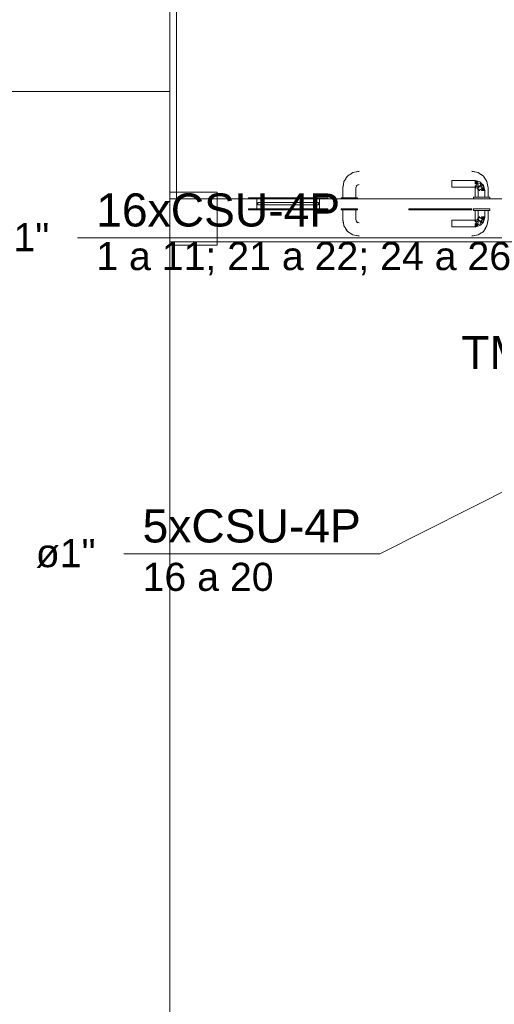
# Model space of a CAD drawing. Header units: millimetres. Extents: x 4476663 to 4477054, y -30323851 to -30323414.
# Tile 250 of 256: x 4476948.49 to 4476951.36, y -30323511.36 to -30323505.41. Entities that reach past the tile are written whole.
import ezdxf

# ---------------------------------------------------------------- set-up
doc = ezdxf.new("R2010")
doc.units = ezdxf.units.MM
doc.linetypes.add('NULL', pattern=[0])
for name, color, linetype, lineweight in [('CE-Textos fios', 7, 'Continuous', 9), ('IFC-Parede padrão-Contorno', 44, 'Continuous', 5), ('IFC-Porta-Contorno', 142, 'Continuous', 5), ('Textos', 7, 'Continuous', 9)]:
    doc.layers.add(name, color=color, linetype=linetype, lineweight=lineweight)
doc.styles.add('ARIAL', font='arial.ttf')

msp = doc.modelspace()

# ---------------------------------------------------------------- linework, layer by layer
at = {"layer": 'CE-Textos fios'}
for p, q in [((4476948.8412, -30323506.7304), (4476951.5777, -30323506.7304)), ((4476952.16, -30323507.8892), (4476950.6698, -30323508.639)), ((4476949.1213, -30323508.639), (4476950.6698, -30323508.639))]:
    msp.add_line(p, q, dxfattribs=at)
at = {"layer": 'IFC-Parede padrão-Contorno', "color": 8, "lineweight": 5}
for p, q in [((4476949.4407, -30323506.4941), (4476949.4407, -30323501.9041)), ((4476949.4007, -30323506.4941), (4476949.4007, -30323504.8613)), ((4476949.4002, -30323505.847), (4476949.4002, -30323505.4002)), ((4476948.4002, -30323505.847), (4476949.0456, -30323505.847)), ((4476948.7548, -30323505.847), (4476949.4002, -30323505.847)), ((4476949.4002, -30323518.807), (4476949.4002, -30323505.847)), ((4476949.4002, -30323506.4541), (4476949.4916, -30323506.4541)), ((4476949.4002, -30323506.4941), (4476949.6571, -30323506.4941)), ((4476949.4916, -30323506.4541), (4476949.6857, -30323506.4541)), ((4476949.5082, -30323506.4941), (4476949.6857, -30323506.4941)), ((4476949.6857, -30323506.4581), (4476949.6857, -30323506.4541)), ((4476949.6857, -30323506.4941), (4476949.6857, -30323506.4581)), ((4476949.6857, -30323506.4941), (4476949.8757, -30323506.4941)), ((4476949.6857, -30323506.7541), (4476949.6857, -30323506.4941)), ((4476949.6857, -30323506.7281), (4476949.6857, -30323506.4941)), ((4476950.3557, -30323506.4941), (4476950.4357, -30323506.4941)), ((4476950.5357, -30323506.4941), (4476951.2357, -30323506.4941)), ((4476951.3357, -30323506.4941), (4476951.4857, -30323506.4941)), ((4476949.6857, -30323506.7541), (4476949.6857, -30323506.7281)), ((4476949.4002, -30323506.7541), (4476949.5082, -30323506.7541)), ((4476949.4007, -30323506.769), (4476949.4007, -30323506.7541)), ((4476949.4007, -30323506.7741), (4476949.4007, -30323506.769)), ((4476949.4007, -30323506.7741), (4476949.6572, -30323506.7741)), ((4476949.4728, -30323506.7541), (4476949.6857, -30323506.7541)), ((4476949.6572, -30323506.7741), (4476949.6857, -30323506.7741)), ((4476949.6857, -30323506.7541), (4476951.4857, -30323506.7541)), ((4476949.6857, -30323506.7561), (4476949.6857, -30323506.7541)), ((4476949.6857, -30323506.7741), (4476949.6857, -30323506.7561))]:
    msp.add_line(p, q, dxfattribs=at)
at = {"layer": 'IFC-Porta-Contorno', "color": 8, "lineweight": 5}
for p, q in [((4476950.5074, -30323506.3357), (4476950.527, -30323506.3317)), ((4476950.5262, -30323506.3319), (4476950.5457, -30323506.3281)), ((4476950.5262, -30323506.3319), (4476950.5285, -30323506.3315)), ((4476950.527, -30323506.3317), (4476950.528, -30323506.3316)), ((4476950.5285, -30323506.3315), (4476950.5457, -30323506.3294)), ((4476951.2257, -30323506.3281), (4476951.2452, -30323506.3319)), ((4476951.2257, -30323506.3294), (4476951.2428, -30323506.3315)), ((4476951.2428, -30323506.3315), (4476951.2452, -30323506.3319)), ((4476951.2452, -30323506.3319), (4476951.2639, -30323506.3357)), ((4476950.4496, -30323506.4086), (4476950.4533, -30323506.3898)), ((4476950.4533, -30323506.3898), (4476950.4641, -30323506.3736)), ((4476950.4621, -30323506.3766), (4476950.465, -30323506.3705)), ((4476950.4641, -30323506.3736), (4476950.4688, -30323506.3657)), ((4476950.465, -30323506.3705), (4476950.475, -30323506.3573)), ((4476950.4688, -30323506.3657), (4476950.475, -30323506.3573)), ((4476950.475, -30323506.3573), (4476950.4844, -30323506.3503)), ((4476950.4844, -30323506.3503), (4476950.4971, -30323506.3426)), ((4476950.4912, -30323506.3465), (4476950.5074, -30323506.3357)), ((4476951.1057, -30323506.3841), (4476951.2457, -30323506.3841)), ((4476951.1057, -30323506.3847), (4476951.1057, -30323506.3841)), ((4476951.1057, -30323506.3867), (4476951.1057, -30323506.3847)), ((4476951.1057, -30323506.3899), (4476951.1057, -30323506.3867)), ((4476951.1057, -30323506.3941), (4476951.1057, -30323506.3899)), ((4476951.1057, -30323506.3989), (4476951.1057, -30323506.3941)), ((4476951.2457, -30323506.3841), (4476951.2499, -30323506.3852)), ((4476951.2457, -30323506.3941), (4476951.2542, -30323506.3863)), ((4476951.2457, -30323506.3899), (4476951.2457, -30323506.3867)), ((4476951.2457, -30323506.3941), (4476951.2627, -30323506.3886)), ((4476951.2457, -30323506.4041), (4476951.2627, -30323506.3886)), ((4476951.2457, -30323506.3941), (4476951.2457, -30323506.3899)), ((4476951.2457, -30323506.3989), (4476951.2457, -30323506.3941)), ((4476951.2499, -30323506.3852), (4476951.2542, -30323506.3863)), ((4476951.2542, -30323506.3863), (4476951.2627, -30323506.3886)), ((4476951.2627, -30323506.3886), (4476951.2757, -30323506.3921)), ((4476951.2639, -30323506.3357), (4476951.2802, -30323506.3465)), ((4476951.2757, -30323506.3921), (4476951.2867, -30323506.4031)), ((4476951.2757, -30323506.3921), (4476951.2812, -30323506.3976)), ((4476951.2772, -30323506.3445), (4476951.2832, -30323506.3474)), ((4476951.2802, -30323506.3465), (4476951.288, -30323506.3512)), ((4476951.2832, -30323506.3474), (4476951.2964, -30323506.3573)), ((4476951.288, -30323506.3512), (4476951.2964, -30323506.3573)), ((4476951.2964, -30323506.3573), (4476951.3034, -30323506.3668)), ((4476951.3034, -30323506.3668), (4476951.3112, -30323506.3795)), ((4476951.3072, -30323506.3736), (4476951.3181, -30323506.3898)), ((4476951.3181, -30323506.3898), (4476951.322, -30323506.4094)), ((4476950.4457, -30323506.4281), (4476950.4496, -30323506.4086)), ((4476950.4457, -30323506.4881), (4476950.4457, -30323506.4281)), ((4476950.447, -30323506.4281), (4476950.4491, -30323506.4109)), ((4476950.4491, -30323506.4109), (4476950.4496, -30323506.4086)), ((4476950.5257, -30323506.4281), (4476950.5315, -30323506.414)), ((4476950.5257, -30323506.4881), (4476950.5257, -30323506.4281)), ((4476950.5276, -30323506.4176), (4476950.5363, -30323506.4096)), ((4476950.5316, -30323506.4139), (4476950.5457, -30323506.4081)), ((4476951.1057, -30323506.4041), (4476951.1057, -30323506.3989)), ((4476951.1057, -30323506.4092), (4476951.1057, -30323506.4041)), ((4476951.1057, -30323506.4141), (4476951.1057, -30323506.4092)), ((4476951.1057, -30323506.4182), (4476951.1057, -30323506.4141)), ((4476951.1057, -30323506.4214), (4476951.1057, -30323506.4182)), ((4476951.1057, -30323506.4234), (4476951.1057, -30323506.4214)), ((4476951.1057, -30323506.4241), (4476951.1057, -30323506.4234)), ((4476951.1057, -30323506.4241), (4476951.2457, -30323506.4241)), ((4476951.244, -30323506.4241), (4476951.2457, -30323506.4281)), ((4476951.2457, -30323506.4214), (4476951.2623, -30323506.3974)), ((4476951.2457, -30323506.4041), (4476951.2623, -30323506.3974)), ((4476951.2457, -30323506.4041), (4476951.2457, -30323506.3989)), ((4476951.2457, -30323506.4182), (4476951.2457, -30323506.4141)), ((4476951.2457, -30323506.4214), (4476951.2643, -30323506.415)), ((4476951.2457, -30323506.4241), (4476951.2643, -30323506.415)), ((4476951.2457, -30323506.4214), (4476951.2457, -30323506.4182)), ((4476951.2457, -30323506.4241), (4476951.2527, -30323506.427)), ((4476951.2457, -30323506.4841), (4476951.2457, -30323506.4281)), ((4476951.2527, -30323506.427), (4476951.2598, -30323506.4299)), ((4476951.2598, -30323506.4299), (4476951.2643, -30323506.415)), ((4476951.2598, -30323506.4299), (4476951.2627, -30323506.437)), ((4476951.2623, -30323506.3974), (4476951.2643, -30323506.415)), ((4476951.2623, -30323506.3974), (4476951.2765, -30323506.4021)), ((4476951.2627, -30323506.437), (4476951.2657, -30323506.4441)), ((4476951.2643, -30323506.415), (4476951.2676, -30323506.4259)), ((4476951.2657, -30323506.4441), (4476951.2695, -30323506.4344)), ((4476951.2657, -30323506.4841), (4476951.2657, -30323506.4441)), ((4476951.2676, -30323506.4259), (4476951.2809, -30323506.41)), ((4476951.2676, -30323506.4259), (4476951.2695, -30323506.4344)), ((4476951.2695, -30323506.4344), (4476951.2715, -30323506.4441)), ((4476951.2715, -30323506.4441), (4476951.2923, -30323506.4274)), ((4476951.2715, -30323506.4441), (4476951.2757, -30323506.4441)), ((4476951.2765, -30323506.4021), (4476951.2809, -30323506.41)), ((4476951.2808, -30323506.423), (4476951.2921, -30323506.4086)), ((4476951.2808, -30323506.423), (4476951.2809, -30323506.41)), ((4476951.2808, -30323506.423), (4476951.2923, -30323506.4274)), ((4476951.2809, -30323506.41), (4476951.2921, -30323506.4086)), ((4476951.2812, -30323506.3976), (4476951.2867, -30323506.4031)), ((4476951.2857, -30323506.4441), (4476951.3011, -30323506.4271)), ((4476951.2857, -30323506.4441), (4476951.2923, -30323506.4274)), ((4476951.2857, -30323506.4441), (4476951.2908, -30323506.4441)), ((4476951.2867, -30323506.4031), (4476951.2921, -30323506.4086)), ((4476951.2908, -30323506.4441), (4476951.2957, -30323506.4441)), ((4476951.2921, -30323506.4086), (4476951.2976, -30323506.4141)), ((4476951.2923, -30323506.4274), (4476951.2976, -30323506.4141)), ((4476951.2957, -30323506.4441), (4476951.3011, -30323506.4271)), ((4476951.2957, -30323506.4441), (4476951.3034, -30323506.4356)), ((4476951.2957, -30323506.4441), (4476951.2998, -30323506.4441)), ((4476951.2976, -30323506.4141), (4476951.3011, -30323506.4271)), ((4476951.2998, -30323506.4441), (4476951.303, -30323506.4441)), ((4476951.3011, -30323506.4271), (4476951.3034, -30323506.4356)), ((4476951.3034, -30323506.4356), (4476951.3045, -30323506.4398)), ((4476951.3045, -30323506.4398), (4476951.3057, -30323506.4441)), ((4476951.3057, -30323506.4841), (4476951.3057, -30323506.4441)), ((4476951.3218, -30323506.4086), (4476951.3257, -30323506.4281)), ((4476951.3218, -30323506.4086), (4476951.3222, -30323506.4109)), ((4476951.322, -30323506.4094), (4476951.3222, -30323506.4104)), ((4476951.3222, -30323506.4109), (4476951.3243, -30323506.4281)), ((4476951.3257, -30323506.4841), (4476951.3257, -30323506.4281)), ((4476949.8757, -30323506.4881), (4476950.3557, -30323506.4881)), ((4476949.8757, -30323506.4941), (4476949.8757, -30323506.4881)), ((4476949.8757, -30323506.4941), (4476950.3557, -30323506.4941)), ((4476949.9257, -30323506.5541), (4476949.9257, -30323506.4941)), ((4476950.3057, -30323506.5541), (4476950.3057, -30323506.4941)), ((4476950.3557, -30323506.4941), (4476950.3557, -30323506.4881)), ((4476950.4357, -30323506.4941), (4476950.4357, -30323506.4881)), ((4476950.4357, -30323506.4881), (4476950.4374, -30323506.4881)), ((4476950.4357, -30323506.4941), (4476950.4374, -30323506.4941)), ((4476950.4374, -30323506.4881), (4476950.4424, -30323506.4881)), ((4476950.4374, -30323506.4941), (4476950.4424, -30323506.4941)), ((4476950.4424, -30323506.4881), (4476950.4503, -30323506.4881)), ((4476950.4424, -30323506.4941), (4476950.4503, -30323506.4941)), ((4476950.447, -30323506.4881), (4476950.451, -30323506.4881)), ((4476950.4503, -30323506.4881), (4476950.4607, -30323506.4881)), ((4476950.4503, -30323506.4941), (4476950.4607, -30323506.4941)), ((4476950.4574, -30323506.4881), (4476950.4657, -30323506.4881)), ((4476950.4607, -30323506.4881), (4476950.4727, -30323506.4881)), ((4476950.4607, -30323506.4941), (4476950.4727, -30323506.4941)), ((4476950.4657, -30323506.4881), (4476950.4753, -30323506.4881)), ((4476950.4727, -30323506.4881), (4476950.4857, -30323506.4881)), ((4476950.4727, -30323506.4941), (4476950.4857, -30323506.4941)), ((4476950.4857, -30323506.4881), (4476950.4986, -30323506.4881)), ((4476950.4857, -30323506.4941), (4476950.4986, -30323506.4941)), ((4476950.496, -30323506.4881), (4476950.5057, -30323506.4881)), ((4476950.4986, -30323506.4881), (4476950.5107, -30323506.4881)), ((4476950.4986, -30323506.4941), (4476950.5107, -30323506.4941)), ((4476950.5057, -30323506.4881), (4476950.514, -30323506.4881)), ((4476950.5107, -30323506.4881), (4476950.521, -30323506.4881)), ((4476950.5107, -30323506.4941), (4476950.521, -30323506.4941)), ((4476950.5203, -30323506.4881), (4476950.5243, -30323506.4881)), ((4476950.521, -30323506.4881), (4476950.529, -30323506.4881)), ((4476950.521, -30323506.4941), (4476950.529, -30323506.4941)), ((4476950.529, -30323506.4881), (4476950.534, -30323506.4881)), ((4476950.529, -30323506.4941), (4476950.534, -30323506.4941)), ((4476950.534, -30323506.4881), (4476950.5357, -30323506.4881)), ((4476950.534, -30323506.4941), (4476950.5357, -30323506.4941)), ((4476950.5357, -30323506.4941), (4476950.5357, -30323506.4881)), ((4476951.2357, -30323506.4941), (4476951.2357, -30323506.4841)), ((4476951.2357, -30323506.4841), (4476951.2374, -30323506.4841)), ((4476951.2357, -30323506.4941), (4476951.2374, -30323506.4941)), ((4476951.2374, -30323506.4841), (4476951.2424, -30323506.4841)), ((4476951.2374, -30323506.4941), (4476951.2424, -30323506.4941)), ((4476951.2424, -30323506.4841), (4476951.2503, -30323506.4841)), ((4476951.2424, -30323506.4941), (4476951.2503, -30323506.4941)), ((4476951.2503, -30323506.4841), (4476951.2607, -30323506.4841)), ((4476951.2503, -30323506.4941), (4476951.2607, -30323506.4941)), ((4476951.2607, -30323506.4841), (4476951.2727, -30323506.4841)), ((4476951.2607, -30323506.4941), (4476951.2727, -30323506.4941)), ((4476951.2715, -30323506.4841), (4476951.2757, -30323506.4841)), ((4476951.2727, -30323506.4841), (4476951.2857, -30323506.4841)), ((4476951.2727, -30323506.4941), (4476951.2857, -30323506.4941)), ((4476951.2857, -30323506.4841), (4476951.2986, -30323506.4841)), ((4476951.2857, -30323506.4941), (4476951.2986, -30323506.4941)), ((4476951.2957, -30323506.4841), (4476951.2998, -30323506.4841)), ((4476951.2986, -30323506.4841), (4476951.3107, -30323506.4841)), ((4476951.2986, -30323506.4941), (4476951.3107, -30323506.4941)), ((4476951.3107, -30323506.4841), (4476951.321, -30323506.4841)), ((4476951.3107, -30323506.4941), (4476951.321, -30323506.4941)), ((4476951.321, -30323506.4841), (4476951.329, -30323506.4841)), ((4476951.321, -30323506.4941), (4476951.329, -30323506.4941)), ((4476951.329, -30323506.4841), (4476951.334, -30323506.4841)), ((4476951.329, -30323506.4941), (4476951.334, -30323506.4941)), ((4476951.334, -30323506.4841), (4476951.3357, -30323506.4841)), ((4476951.334, -30323506.4941), (4476951.3357, -30323506.4941)), ((4476951.3357, -30323506.4941), (4476951.3357, -30323506.4841)), ((4476949.8757, -30323506.5541), (4476950.3557, -30323506.5541)), ((4476949.8757, -30323506.5601), (4476949.8757, -30323506.5541)), ((4476949.8757, -30323506.5601), (4476950.3557, -30323506.5601)), ((4476949.9317, -30323506.531), (4476949.9317, -30323506.5171)), ((4476949.9317, -30323506.5171), (4476950.2997, -30323506.5171)), ((4476949.9317, -30323506.531), (4476950.2997, -30323506.531)), ((4476950.2997, -30323506.531), (4476950.2997, -30323506.5171)), ((4476950.3557, -30323506.5601), (4476950.3557, -30323506.5541)), ((4476950.4357, -30323506.5541), (4476950.4374, -30323506.5541)), ((4476950.4357, -30323506.5601), (4476950.4357, -30323506.5541)), ((4476950.4357, -30323506.5601), (4476950.4374, -30323506.5601)), ((4476950.4374, -30323506.5541), (4476950.4424, -30323506.5541)), ((4476950.4374, -30323506.5601), (4476950.4424, -30323506.5601)), ((4476950.4424, -30323506.5541), (4476950.4503, -30323506.5541)), ((4476950.4424, -30323506.5601), (4476950.4503, -30323506.5601)), ((4476950.4457, -30323506.6201), (4476950.4457, -30323506.5601)), ((4476950.4503, -30323506.5541), (4476950.4607, -30323506.5541)), ((4476950.4503, -30323506.5601), (4476950.4607, -30323506.5601)), ((4476950.4607, -30323506.5541), (4476950.4727, -30323506.5541)), ((4476950.4607, -30323506.5601), (4476950.4727, -30323506.5601)), ((4476950.4727, -30323506.5541), (4476950.4857, -30323506.5541)), ((4476950.4727, -30323506.5601), (4476950.4857, -30323506.5601)), ((4476950.4857, -30323506.5541), (4476950.4986, -30323506.5541)), ((4476950.4857, -30323506.5601), (4476950.4986, -30323506.5601)), ((4476950.4986, -30323506.5541), (4476950.5107, -30323506.5541)), ((4476950.4986, -30323506.5601), (4476950.5107, -30323506.5601)), ((4476950.5107, -30323506.5541), (4476950.521, -30323506.5541)), ((4476950.5107, -30323506.5601), (4476950.521, -30323506.5601)), ((4476950.521, -30323506.5541), (4476950.529, -30323506.5541)), ((4476950.521, -30323506.5601), (4476950.529, -30323506.5601)), ((4476950.5257, -30323506.6201), (4476950.5257, -30323506.5601)), ((4476950.529, -30323506.5541), (4476950.534, -30323506.5541)), ((4476950.529, -30323506.5601), (4476950.534, -30323506.5601)), ((4476950.534, -30323506.5541), (4476950.5357, -30323506.5541)), ((4476950.534, -30323506.5601), (4476950.5357, -30323506.5601)), ((4476950.5357, -30323506.5601), (4476950.5357, -30323506.5541)), ((4476950.8457, -30323506.556), (4476950.8457, -30323506.5541)), ((4476950.8457, -30323506.5541), (4476951.1013, -30323506.5541)), ((4476950.8457, -30323506.5601), (4476950.8457, -30323506.556)), ((4476950.8457, -30323506.5601), (4476951.1013, -30323506.5601)), ((4476951.1013, -30323506.5541), (4476951.2257, -30323506.5541)), ((4476951.1013, -30323506.5601), (4476951.2257, -30323506.5601)), ((4476951.2257, -30323506.5581), (4476951.2257, -30323506.5541)), ((4476951.2257, -30323506.5601), (4476951.2257, -30323506.5581)), ((4476951.2357, -30323506.5541), (4476951.2374, -30323506.5541)), ((4476951.2357, -30323506.5641), (4476951.2357, -30323506.5541)), ((4476951.2357, -30323506.5641), (4476951.2374, -30323506.5641)), ((4476951.2374, -30323506.5541), (4476951.2424, -30323506.5541)), ((4476951.2374, -30323506.5641), (4476951.2424, -30323506.5641)), ((4476951.2424, -30323506.5541), (4476951.2503, -30323506.5541)), ((4476951.2424, -30323506.5641), (4476951.2503, -30323506.5641)), ((4476951.2457, -30323506.6201), (4476951.2457, -30323506.5641)), ((4476951.2503, -30323506.5541), (4476951.2607, -30323506.5541)), ((4476951.2503, -30323506.5641), (4476951.2607, -30323506.5641)), ((4476951.2607, -30323506.5541), (4476951.2727, -30323506.5541)), ((4476951.2607, -30323506.5641), (4476951.2727, -30323506.5641)), ((4476951.2657, -30323506.6041), (4476951.2657, -30323506.5641)), ((4476951.2727, -30323506.5541), (4476951.2857, -30323506.5541)), ((4476951.2727, -30323506.5641), (4476951.2857, -30323506.5641)), ((4476951.2857, -30323506.5541), (4476951.2986, -30323506.5541)), ((4476951.2857, -30323506.5641), (4476951.2986, -30323506.5641)), ((4476951.2986, -30323506.5541), (4476951.3107, -30323506.5541)), ((4476951.2986, -30323506.5641), (4476951.3107, -30323506.5641)), ((4476951.3057, -30323506.6041), (4476951.3057, -30323506.5641)), ((4476951.3107, -30323506.5541), (4476951.321, -30323506.5541)), ((4476951.3107, -30323506.5641), (4476951.321, -30323506.5641)), ((4476951.321, -30323506.5541), (4476951.329, -30323506.5541)), ((4476951.321, -30323506.5641), (4476951.329, -30323506.5641)), ((4476951.3257, -30323506.6201), (4476951.3257, -30323506.5641)), ((4476951.329, -30323506.5541), (4476951.334, -30323506.5541)), ((4476951.329, -30323506.5641), (4476951.334, -30323506.5641)), ((4476951.334, -30323506.5541), (4476951.3357, -30323506.5541)), ((4476951.334, -30323506.5641), (4476951.3357, -30323506.5641)), ((4476951.3357, -30323506.5641), (4476951.3357, -30323506.5541)), ((4476950.4457, -30323506.6201), (4476950.4496, -30323506.6395)), ((4476950.447, -30323506.6201), (4476950.4491, -30323506.6372)), ((4476950.5257, -30323506.6201), (4476950.5315, -30323506.6342)), ((4476950.5276, -30323506.6306), (4476950.5363, -30323506.6385)), ((4476951.1057, -30323506.6241), (4476951.2457, -30323506.6241)), ((4476951.1057, -30323506.6247), (4476951.1057, -30323506.6241)), ((4476951.1057, -30323506.6267), (4476951.1057, -30323506.6247)), ((4476951.1057, -30323506.6299), (4476951.1057, -30323506.6267)), ((4476951.1057, -30323506.6341), (4476951.1057, -30323506.6299)), ((4476951.244, -30323506.6241), (4476951.2457, -30323506.6201)), ((4476951.2457, -30323506.6241), (4476951.2598, -30323506.6182)), ((4476951.2457, -30323506.6241), (4476951.2643, -30323506.6331)), ((4476951.2457, -30323506.6267), (4476951.2643, -30323506.6331)), ((4476951.2457, -30323506.6267), (4476951.2623, -30323506.6507)), ((4476951.2457, -30323506.6299), (4476951.2457, -30323506.6267)), ((4476951.2457, -30323506.6341), (4476951.2457, -30323506.6299)), ((4476951.2598, -30323506.6182), (4476951.2627, -30323506.6111)), ((4476951.2598, -30323506.6182), (4476951.2643, -30323506.6331)), ((4476951.2627, -30323506.6111), (4476951.2657, -30323506.6041)), ((4476951.2643, -30323506.6331), (4476951.2676, -30323506.6222)), ((4476951.2657, -30323506.6041), (4476951.2695, -30323506.6137)), ((4476951.2676, -30323506.6222), (4476951.2695, -30323506.6137)), ((4476951.2676, -30323506.6222), (4476951.2809, -30323506.6381)), ((4476951.2695, -30323506.6137), (4476951.2715, -30323506.6041)), ((4476951.2715, -30323506.6041), (4476951.2757, -30323506.6041)), ((4476951.2715, -30323506.6041), (4476951.2923, -30323506.6207)), ((4476951.2808, -30323506.6252), (4476951.2923, -30323506.6207)), ((4476951.2808, -30323506.6252), (4476951.2809, -30323506.6381)), ((4476951.2808, -30323506.6252), (4476951.2921, -30323506.6395)), ((4476951.2857, -30323506.6041), (4476951.2908, -30323506.6041)), ((4476951.2857, -30323506.6041), (4476951.2923, -30323506.6207)), ((4476951.2857, -30323506.6041), (4476951.3011, -30323506.621)), ((4476951.2908, -30323506.6041), (4476951.2957, -30323506.6041)), ((4476951.2923, -30323506.6207), (4476951.2976, -30323506.6341)), ((4476951.2957, -30323506.6041), (4476951.2998, -30323506.6041)), ((4476951.2957, -30323506.6041), (4476951.3011, -30323506.621)), ((4476951.2957, -30323506.6041), (4476951.3034, -30323506.6125)), ((4476951.2976, -30323506.6341), (4476951.3011, -30323506.621)), ((4476951.2998, -30323506.6041), (4476951.303, -30323506.6041)), ((4476951.3011, -30323506.621), (4476951.3034, -30323506.6125)), ((4476951.3034, -30323506.6125), (4476951.3045, -30323506.6083)), ((4476951.3045, -30323506.6083), (4476951.3057, -30323506.6041)), ((4476951.3218, -30323506.6395), (4476951.3257, -30323506.6201)), ((4476951.3222, -30323506.6372), (4476951.3243, -30323506.6201)), ((4476950.4491, -30323506.6372), (4476950.4496, -30323506.6395)), ((4476950.4496, -30323506.6395), (4476950.4533, -30323506.6583)), ((4476950.4533, -30323506.6583), (4476950.4641, -30323506.6745)), ((4476950.4621, -30323506.6716), (4476950.465, -30323506.6776)), ((4476950.4641, -30323506.6745), (4476950.4688, -30323506.6824)), ((4476950.465, -30323506.6776), (4476950.475, -30323506.6908)), ((4476950.4688, -30323506.6824), (4476950.475, -30323506.6908)), ((4476950.475, -30323506.6908), (4476950.4844, -30323506.6978)), ((4476950.5316, -30323506.6342), (4476950.5457, -30323506.6401)), ((4476951.1057, -30323506.6389), (4476951.1057, -30323506.6341)), ((4476951.1057, -30323506.6441), (4476951.1057, -30323506.6389)), ((4476951.1057, -30323506.6492), (4476951.1057, -30323506.6441)), ((4476951.1057, -30323506.6541), (4476951.1057, -30323506.6492)), ((4476951.1057, -30323506.6582), (4476951.1057, -30323506.6541)), ((4476951.1057, -30323506.6614), (4476951.1057, -30323506.6582)), ((4476951.1057, -30323506.6634), (4476951.1057, -30323506.6614)), ((4476951.1057, -30323506.6641), (4476951.1057, -30323506.6634)), ((4476951.1057, -30323506.6641), (4476951.2457, -30323506.6641)), ((4476951.2457, -30323506.6441), (4476951.2623, -30323506.6507)), ((4476951.2457, -30323506.6441), (4476951.2627, -30323506.6595)), ((4476951.2457, -30323506.6492), (4476951.2457, -30323506.6441)), ((4476951.2457, -30323506.6541), (4476951.2457, -30323506.6492)), ((4476951.2457, -30323506.6541), (4476951.2627, -30323506.6595)), ((4476951.2457, -30323506.6541), (4476951.2542, -30323506.6618)), ((4476951.2457, -30323506.6582), (4476951.2457, -30323506.6541)), ((4476951.2457, -30323506.6614), (4476951.2457, -30323506.6582)), ((4476951.2457, -30323506.6641), (4476951.2499, -30323506.6629)), ((4476951.2499, -30323506.6629), (4476951.2542, -30323506.6618)), ((4476951.2542, -30323506.6618), (4476951.2627, -30323506.6595)), ((4476951.2623, -30323506.6507), (4476951.2643, -30323506.6331)), ((4476951.2623, -30323506.6507), (4476951.2765, -30323506.646)), ((4476951.2627, -30323506.6595), (4476951.2757, -30323506.656)), ((4476951.2757, -30323506.656), (4476951.2812, -30323506.6505)), ((4476951.2765, -30323506.646), (4476951.2809, -30323506.6381)), ((4476951.2809, -30323506.6381), (4476951.2921, -30323506.6395)), ((4476951.2812, -30323506.6505), (4476951.2867, -30323506.645)), ((4476951.2832, -30323506.7007), (4476951.2964, -30323506.6908)), ((4476951.2867, -30323506.645), (4476951.2921, -30323506.6395)), ((4476951.288, -30323506.6969), (4476951.2964, -30323506.6908)), ((4476951.2921, -30323506.6395), (4476951.2976, -30323506.6341)), ((4476951.2964, -30323506.6908), (4476951.3034, -30323506.6813)), ((4476951.3034, -30323506.6813), (4476951.3111, -30323506.6688)), ((4476951.3072, -30323506.6745), (4476951.3181, -30323506.6583)), ((4476951.3181, -30323506.6583), (4476951.322, -30323506.6387)), ((4476951.3218, -30323506.6395), (4476951.3222, -30323506.6372)), ((4476951.322, -30323506.6387), (4476951.3222, -30323506.6377)), ((4476950.4844, -30323506.6978), (4476950.497, -30323506.7055)), ((4476950.4912, -30323506.7016), (4476950.5074, -30323506.7124)), ((4476950.5074, -30323506.7124), (4476950.527, -30323506.7164)), ((4476950.5262, -30323506.7162), (4476950.5457, -30323506.7201)), ((4476950.5262, -30323506.7162), (4476950.5285, -30323506.7166)), ((4476950.527, -30323506.7164), (4476950.5281, -30323506.7166)), ((4476950.5285, -30323506.7166), (4476950.5457, -30323506.7187)), ((4476951.2257, -30323506.7201), (4476951.2452, -30323506.7162)), ((4476951.2257, -30323506.7187), (4476951.2428, -30323506.7166)), ((4476951.2428, -30323506.7166), (4476951.2452, -30323506.7162)), ((4476951.2452, -30323506.7162), (4476951.2639, -30323506.7124)), ((4476951.2639, -30323506.7124), (4476951.2802, -30323506.7016)), ((4476951.2772, -30323506.7036), (4476951.2832, -30323506.7007)), ((4476951.2802, -30323506.7016), (4476951.288, -30323506.6969))]:
    msp.add_line(p, q, dxfattribs=at)

# ---------------------------------------------------------------- texts
at = {"layer": 'CE-Textos fios', "linetype": 'NULL', "line_spacing_factor": 0.6, "style": 'ARIAL'}
for s, insert, char_height, width, attachment_point in [('16xCSU-4P', (4476948.9554, -30323506.6644), 0.2, 2.95061, 7), ('2xø1"', (4476948.6712, -30323506.8154), 0.17, 1.224726, 9), ('1 a 11; 21 a 22; 24 a 26', (4476948.9554, -30323506.9565), 0.17, 5.016037, 7), ('5xCSU-4P', (4476949.2355, -30323508.573), 0.2, 2.639939, 7), ('ø1"', (4476948.9513, -30323508.724), 0.17, 0.723018, 9), ('16 a 20', (4476949.2355, -30323508.8651), 0.17, 1.584162, 7)]:
    msp.add_mtext(s, dxfattribs=dict(at, insert=insert, char_height=char_height, width=width, attachment_point=attachment_point))
at = {"layer": 'Textos', "linetype": 'NULL', "insert": (4476951.1625, -30323507.5232), "char_height": 0.2, "width": 0.807012, "attachment_point": 7, "line_spacing_factor": 0.6, "style": 'ARIAL'}
msp.add_mtext('TM', dxfattribs=at)

doc.saveas('drawing.dxf')
